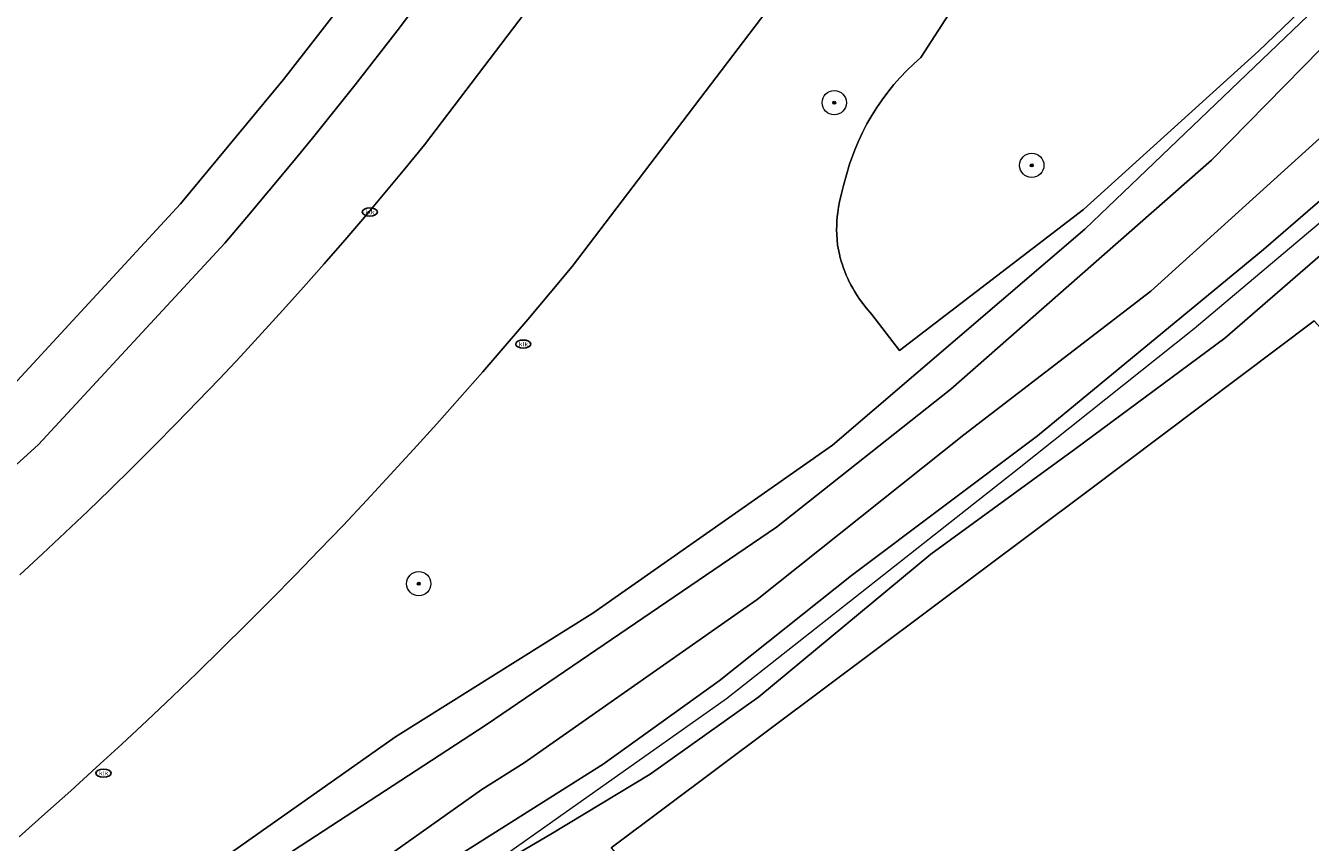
# Model space of a CAD drawing. Header units: metres. Extents: x 253395 to 254027, y 592765 to 593194.
# Tile 158 of 173: x 253943 to 253986, y 592893 to 592920. Entities that reach past the tile are written whole.
import ezdxf
from ezdxf.enums import TextEntityAlignment as Align
from ezdxf.lldxf.tags import DXFTag

# ---------------------------------------------------------------- set-up
doc = ezdxf.new("R2010")
doc.units = ezdxf.units.M
for name, color, linetype, lineweight in [('B-WE-GR-BEPLANTING_CULTUUR_BOSPLANTSOEN-GV', 254, 'Continuous', 18), ('B-WE-GR-BOOM-S', 254, 'Continuous', 25), ('B-WE-IE-MEUBILAIR-S', 254, 'Continuous', 25), ('B-WE-KG-GRENS_PERCEEL-G', 254, 'KG-PERCEEL-SO', 18), ('B-WE-OG-TERREIN_BEGROEID-GV', 254, 'Continuous', 18), ('B-WE-OG-TERREIN_ERF-GV', 254, 'Continuous', 18), ('B-WE-OG-TERREIN_OEVER-GV', 254, 'Continuous', 18), ('B-WE-OG-WATER-GV', 254, 'Continuous', 18), ('B-WE-VH-GESLOTENVERHARDING-GV', 254, 'Continuous', 18), ('B-WE-VH-HALFVERHARDING-GV', 254, 'Continuous', 18), ('B-WE-VH-OPENVERHARDING-GV', 254, 'Continuous', 18)]:
    doc.layers.add(name, color=color, linetype=linetype, lineweight=lineweight)
doc.styles.add('NLCS-ISO', font='txt')
doc.styles.get("Standard").update_dxf_attribs({"font": 'simplex.shx'})
tags = doc.linetypes.add('KG-PERCEEL-SO', pattern='A,5.5,-2,["P",Standard,S=1.8,R=0,X=-0.5,Y=-0.9],-2,5.5,-2,[5,NLCS.SHX,S=0.75,R=0,X=0,Y=0],-2', length=19).pattern_tags.tags
tags[6] = DXFTag(74, 10)

# ---------------------------------------------------------------- blocks, each defined once
blk = doc.blocks.new('SIE-MEUBILAIR_PUT_KOLK-SO')
blk.add_ellipse((0, 0), major_axis=(1.25, 0), ratio=0.54)
at = {"style": 'NLCS-ISO'}
blk.add_text('klk', height=0.75, dxfattribs=at).set_placement((0.03, 0), align=Align.MIDDLE_CENTER)
blk = doc.blocks.new('SGR-BOOM_GBKN-SO')
at = {"linetype": 'ByBlock', "lineweight": 18}
h = blk.add_hatch(color=0, dxfattribs=at)
h.dxf.hatch_style = 1
edge = h.paths.add_edge_path()
edge.add_arc((0, 0), 0.25, 0, 360)
at = {"color": 0, "linetype": 'ByBlock', "lineweight": 18}
for radius in [2, 0.25]:
    blk.add_circle((0, 0), radius, dxfattribs=at)
at = {"color": 0, "linetype": 'ByBlock', "lineweight": 18, "style": 'NLCS-ISO'}
blk.add_attdef('SOORT', (2.5, 0), '', height=1.5, dxfattribs=at)

msp = doc.modelspace()

# ---------------------------------------------------------------- linework, layer by layer
at = {"layer": 'B-WE-GR-BEPLANTING_CULTUUR_BOSPLANTSOEN-GV'}
msp.add_lwpolyline([(253979.253, 592928.937), (253972.897, 592919.074), (253972.661, 592918.866), (253972.434, 592918.648), (253972.216, 592918.42), (253972.007, 592918.185), (253971.809, 592917.94), (253971.62, 592917.688), (253971.442, 592917.428), (253971.274, 592917.162), (253971.118, 592916.889), (253970.973, 592916.609), (253970.839, 592916.324), (253970.717, 592916.034), (253970.547, 592915.557), (253970.439, 592915.209), (253970.339, 592914.858), (253970.273, 592914.592), (253970.216, 592914.324), (253970.184, 592914.145), (253970.158, 592913.966), (253970.141, 592913.823), (253970.129, 592913.68), (253970.122, 592913.537), (253970.119, 592913.394), (253970.121, 592913.25), (253970.132, 592913.071), (253970.152, 592912.893), (253970.208, 592912.594), (253970.238, 592912.477), (253970.271, 592912.36), (253970.307, 592912.245), (253970.346, 592912.131), (253970.389, 592912.018), (253970.434, 592911.906), (253970.483, 592911.796), (253970.534, 592911.687), (253970.589, 592911.579), (253970.647, 592911.473), (253970.707, 592911.369), (253970.77, 592911.266), (253970.87, 592911.115), (253970.977, 592910.968), (253971.089, 592910.826), (253971.281, 592910.608), (253972.194, 592909.418), (253978.251, 592914.066), (253984.012, 592919.291), (253989.054, 592924.132)], dxfattribs=at)
at = {"layer": 'B-WE-KG-GRENS_PERCEEL-G'}
msp.add_lwpolyline([(253943.426, 592882.218), (253957.813, 592891.814), (253966.49, 592897.941), (253976.076, 592905.503), (253981.896, 592910.145), (253987.614, 592914.963), (253990.038, 592917.191), (253997.865, 592925.383), (254005.535, 592934.397), (254009.055, 592936.914), (254013.566, 592938.067), (254020.459, 592938.548), (254026.587, 592938.506)], dxfattribs=at)
at = {"layer": 'B-WE-OG-TERREIN_BEGROEID-GV'}
for points in [[(253910.345, 592861.297), (253915.4, 592865.853), (253923.349, 592871.879), (253933.998, 592879.973), (253943.411, 592887.755), (253948.74, 592891.857), (253955.582, 592896.677), (253962.09, 592900.752), (253969.982, 592906.297), (253978.292, 592913.419), (253985.653, 592920.462), (253994.86, 592929.751), (254000, 592934.904), (254002.87, 592937.781), (254005.218, 592939.516), (254007.671, 592940.955), (254010.449, 592941.905), (254013.046, 592942.672), (254016.449, 592943.175), (254022.833, 592943.536), (254022.801, 592958.43), (254026.587, 592958.471)], [(254026.587, 592941.778), (254019.925, 592941.784), (254014.327, 592941.286), (254010.275, 592940.585), (254008.436, 592939.956), (254004.873, 592937.931), (254000, 592933.659), (253999.053, 592932.829), (253991.493, 592924.901), (253982.466, 592915.696), (253973.876, 592908.138), (253968.136, 592903.588), (253958.577, 592897.079), (253950.895, 592892.058), (253939.341, 592883.15), (253927.751, 592874.105), (253917.59, 592866.654), (253912.281, 592861.982)], [(253989.054, 592924.132), (253984.012, 592919.291), (253978.251, 592914.066), (253972.194, 592909.418), (253971.281, 592910.608), (253971.089, 592910.826), (253970.977, 592910.968), (253970.87, 592911.115), (253970.77, 592911.266), (253970.707, 592911.369), (253970.647, 592911.473), (253970.589, 592911.579), (253970.534, 592911.687), (253970.483, 592911.796), (253970.434, 592911.906), (253970.389, 592912.018), (253970.346, 592912.131), (253970.307, 592912.245), (253970.271, 592912.36), (253970.238, 592912.477), (253970.208, 592912.594), (253970.152, 592912.893), (253970.132, 592913.071), (253970.121, 592913.25), (253970.119, 592913.394), (253970.122, 592913.537), (253970.129, 592913.68), (253970.141, 592913.823), (253970.158, 592913.966), (253970.184, 592914.145), (253970.216, 592914.324), (253970.273, 592914.592), (253970.339, 592914.858), (253970.439, 592915.209), (253970.547, 592915.557), (253970.717, 592916.034), (253970.839, 592916.324), (253970.973, 592916.609), (253971.118, 592916.889), (253971.274, 592917.162), (253971.442, 592917.428), (253971.62, 592917.688), (253971.809, 592917.94), (253972.007, 592918.185), (253972.216, 592918.42), (253972.434, 592918.648), (253972.661, 592918.866), (253972.897, 592919.074), (253979.253, 592928.937)], [(253943.205, 592902.02), (253943.958, 592902.716), (253944.706, 592903.418), (253945.448, 592904.125), (253946.185, 592904.838), (253946.916, 592905.557), (253947.641, 592906.282), (253948.361, 592907.012), (253949.075, 592907.747), (253949.784, 592908.489), (253950.486, 592909.236), (253951.183, 592909.988), (253951.874, 592910.745), (253952.559, 592911.509), (253953.238, 592912.277), (253953.91, 592913.051), (253954.577, 592913.83), (253955.238, 592914.613), (253955.893, 592915.403), (253956.541, 592916.197), (253963.528, 592925.396)], [(253942.45, 592907.701), (253948.497, 592914.251), (253951.898, 592918.348), (253955.176, 592922.583)], [(253968.694, 592921.782), (253961.404, 592912.192), (253960.676, 592911.315), (253959.943, 592910.442), (253959.203, 592909.575), (253958.457, 592908.713), (253957.705, 592907.856), (253956.947, 592907.005), (253956.183, 592906.159), (253955.413, 592905.318), (253954.638, 592904.483), (253953.856, 592903.653), (253953.069, 592902.829), (253952.276, 592902.01), (253951.477, 592901.197), (253950.672, 592900.389), (253949.862, 592899.587), (253949.046, 592898.791), (253948.225, 592898.001), (253947.398, 592897.216), (253946.566, 592896.437), (253945.728, 592895.664), (253944.885, 592894.897), (253944.036, 592894.136), (253943.182, 592893.381)], [(253956.32, 592920.859), (253955.639, 592919.961), (253954.95, 592919.068), (253954.256, 592918.18), (253953.555, 592917.297), (253952.848, 592916.419), (253952.135, 592915.546), (253951.415, 592914.678), (253950.69, 592913.816), (253949.958, 592912.958), (253943.825, 592906.316), (253936.352, 592899.527)], [(253943.685, 592884.48), (253958.434, 592894.944), (253959.822, 592895.825), (253967.503, 592901.204), (253974.304, 592906.641), (253980.475, 592911.377), (253986.379, 592916.732)]]:
    msp.add_lwpolyline(points, dxfattribs=at)
at = {"layer": 'B-WE-OG-TERREIN_ERF-GV'}
msp.add_lwpolyline([(254026.587, 592868.01), (254026.21, 592867.711), (254024.976, 592867.329), (254024.222, 592867.258), (254023.08, 592868.064), (254019.054, 592873.267), (254017.368, 592876.463), (254015.333, 592876.463), (254008.326, 592885.444), (254000, 592894.687), (253985.853, 592910.392), (253978.359, 592904.755), (253962.692, 592893.021), (253962.994, 592892.67), (253967.613, 592887.969), (253973.621, 592881.853), (253983.496, 592871.802), (253994.321, 592860.784)], dxfattribs=at)
at = {"layer": 'B-WE-OG-TERREIN_OEVER-GV'}
for points in [[(253957.124, 592892.429), (253962.43, 592895.774), (253966.253, 592898.53), (253970.611, 592901.996), (253976.732, 592906.604), (253984.181, 592912.749), (253985.885, 592914.226), (253988.699, 592916.629), (253991.275, 592919.171), (253995.063, 592923.509), (254000.479, 592930.371), (254003.152, 592933.452), (254004.979, 592935.483), (254006.618, 592936.885), (254007.64, 592937.482), (254008.388, 592937.857), (254009.407, 592938.206), (254010.448, 592938.532), (254012.302, 592939.007), (254013.725, 592939.239), (254015.417, 592939.31), (254018.416, 592939.32), (254026.587, 592939.366)], [(254026.587, 592937.868), (254022.725, 592937.648), (254015.038, 592937.781), (254013.121, 592937.69), (254012.285, 592937.564), (254011.336, 592937.327), (254010.179, 592936.731), (254009.112, 592936.135), (254007.089, 592934.715), (254004.61, 592932.827), (254002.65, 592930.955), (254000.949, 592929.026), (253998.033, 592925.18), (253994.045, 592920.112), (253992.776, 592918.574), (253991.408, 592917.214), (253988.694, 592914.85), (253982.908, 592909.827), (253977.995, 592906.185), (253973.222, 592902.7), (253967.556, 592897.993), (253963.971, 592895.453), (253960.704, 592893.467), (253956.843, 592891.205)], [(253986.379, 592916.732), (253980.475, 592911.377), (253974.304, 592906.641), (253967.503, 592901.204), (253959.822, 592895.825), (253958.434, 592894.944), (253943.685, 592884.48)], [(253962.692, 592893.021), (253978.359, 592904.755), (253985.853, 592910.392)]]:
    msp.add_lwpolyline(points, dxfattribs=at)
at = {"layer": 'B-WE-OG-WATER-GV'}
for points in [[(254026.587, 592939.366), (254018.416, 592939.32), (254015.417, 592939.31), (254013.725, 592939.239), (254012.302, 592939.007), (254010.448, 592938.532), (254009.407, 592938.206), (254008.388, 592937.857), (254007.64, 592937.482), (254006.618, 592936.885), (254004.979, 592935.483), (254003.152, 592933.452), (254000.479, 592930.371), (253995.063, 592923.509), (253991.275, 592919.171), (253988.699, 592916.629), (253985.885, 592914.226), (253984.181, 592912.749), (253976.732, 592906.604), (253970.611, 592901.996), (253966.253, 592898.53), (253962.43, 592895.774), (253957.124, 592892.429)], [(253956.843, 592891.205), (253960.704, 592893.467), (253963.971, 592895.453), (253967.556, 592897.993), (253973.222, 592902.7), (253977.995, 592906.185), (253982.908, 592909.827), (253988.694, 592914.85), (253991.408, 592917.214), (253992.776, 592918.574), (253994.045, 592920.112), (253998.033, 592925.18), (254000.949, 592929.026), (254002.65, 592930.955), (254004.61, 592932.827), (254007.089, 592934.715), (254009.112, 592936.135), (254010.179, 592936.731), (254011.336, 592937.327), (254012.285, 592937.564), (254013.121, 592937.69), (254015.038, 592937.781), (254022.725, 592937.648), (254026.587, 592937.868)]]:
    msp.add_lwpolyline(points, dxfattribs=at)
at = {"layer": 'B-WE-VH-GESLOTENVERHARDING-GV'}
for points in [[(253963.528, 592925.396), (253956.541, 592916.197), (253955.893, 592915.403), (253955.238, 592914.613), (253954.577, 592913.83), (253953.91, 592913.051), (253953.238, 592912.277), (253952.559, 592911.509), (253951.874, 592910.745), (253951.183, 592909.988), (253950.486, 592909.236), (253949.784, 592908.489), (253949.075, 592907.747), (253948.361, 592907.012), (253947.641, 592906.282), (253946.916, 592905.557), (253946.185, 592904.838), (253945.448, 592904.125), (253944.706, 592903.418), (253943.958, 592902.716), (253943.205, 592902.02)], [(253943.182, 592893.381), (253944.036, 592894.136), (253944.885, 592894.897), (253945.728, 592895.664), (253946.566, 592896.437), (253947.398, 592897.216), (253948.225, 592898.001), (253949.046, 592898.791), (253949.862, 592899.587), (253950.672, 592900.389), (253951.477, 592901.197), (253952.276, 592902.01), (253953.069, 592902.829), (253953.856, 592903.653), (253954.638, 592904.483), (253955.413, 592905.318), (253956.183, 592906.159), (253956.947, 592907.005), (253957.705, 592907.856), (253958.457, 592908.713), (253959.203, 592909.575), (253959.943, 592910.442), (253960.676, 592911.315), (253961.404, 592912.192), (253968.694, 592921.782)]]:
    msp.add_lwpolyline(points, dxfattribs=at)
at = {"layer": 'B-WE-VH-HALFVERHARDING-GV'}
for points in [[(254026.587, 592943.512), (254022.833, 592943.536), (254016.449, 592943.175), (254013.046, 592942.672), (254010.449, 592941.905), (254007.671, 592940.955), (254005.218, 592939.516), (254002.87, 592937.781), (254000, 592934.904), (253994.86, 592929.751), (253985.653, 592920.462), (253978.292, 592913.419), (253969.982, 592906.297), (253962.09, 592900.752), (253955.582, 592896.677), (253948.74, 592891.857), (253943.411, 592887.755), (253933.998, 592879.973), (253923.349, 592871.879), (253915.4, 592865.853), (253910.345, 592861.297)], [(253912.281, 592861.982), (253917.59, 592866.654), (253927.751, 592874.105), (253939.341, 592883.15), (253950.895, 592892.058), (253958.577, 592897.079), (253968.136, 592903.588), (253973.876, 592908.138), (253982.466, 592915.696), (253991.493, 592924.901), (253999.053, 592932.829), (254000, 592933.659), (254004.873, 592937.931), (254008.436, 592939.956), (254010.275, 592940.585), (254014.327, 592941.286), (254019.925, 592941.784), (254026.587, 592941.778)]]:
    msp.add_lwpolyline(points, dxfattribs=at)
at = {"layer": 'B-WE-VH-OPENVERHARDING-GV'}
for points in [[(253955.176, 592922.583), (253951.898, 592918.348), (253948.497, 592914.251), (253942.45, 592907.701)], [(253936.352, 592899.527), (253943.825, 592906.316), (253949.958, 592912.958), (253950.69, 592913.816), (253951.415, 592914.678), (253952.135, 592915.546), (253952.848, 592916.419), (253953.555, 592917.297), (253954.256, 592918.18), (253954.95, 592919.068), (253955.639, 592919.961), (253956.32, 592920.859)]]:
    msp.add_lwpolyline(points, dxfattribs=at)

# ---------------------------------------------------------------- block references
at = {"layer": 'B-WE-GR-BOOM-S', "xscale": 0.2, "yscale": 0.2, "zscale": 0.2}
for p in [(253970.039, 592917.589), (253976.547, 592915.523), (253956.351, 592901.729)]:
    msp.add_blockref('SGR-BOOM_GBKN-SO', p, dxfattribs=at)
at = {"layer": 'B-WE-IE-MEUBILAIR-S', "xscale": 0.2, "yscale": 0.2, "zscale": 0.2}
for p in [(253954.737, 592913.985), (253959.795, 592909.629), (253945.964, 592895.482)]:
    msp.add_blockref('SIE-MEUBILAIR_PUT_KOLK-SO', p, dxfattribs=at)

doc.saveas('drawing.dxf')
